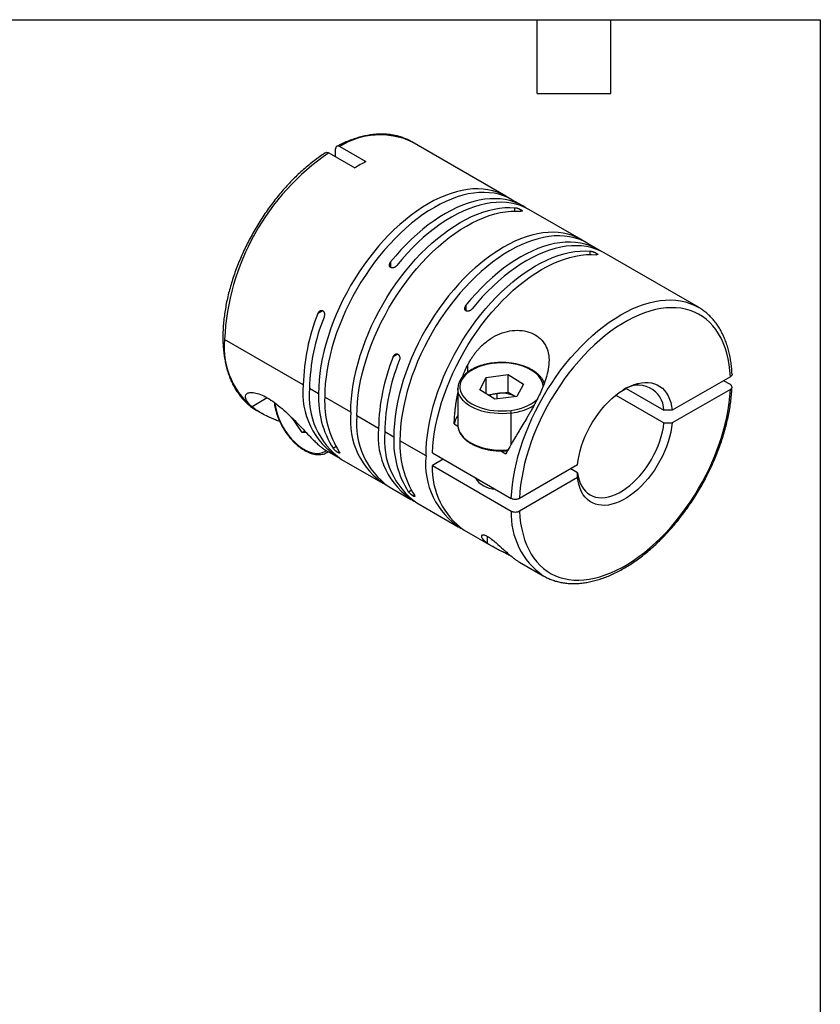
# Model space of a CAD drawing. Header units: millimetres. Extents: x 3 to 137, y 3 to 105.
# Tile 4 of 4: x 95 to 137, y 54 to 105. Entities that reach past the tile are written whole.
import ezdxf

# ---------------------------------------------------------------- set-up
doc = ezdxf.new("R2010")
doc.units = ezdxf.units.MM
doc.header["$LTSCALE"] = 0.5
doc.linetypes.add('SLD-Solid', pattern=[0])
doc.layers.add('TEXT', color=140, linetype='SLD-Solid', lineweight=25)

msp = doc.modelspace()

# ---------------------------------------------------------------- linework, layer by layer
for p, q in [((111.528, 97.699), (111.528, 98.106)), ((111.74, 98.229), (113.088, 97.451)), ((120.303, 95.672), (115.457, 98.47)), ((111.174, 97.903), (112.523, 97.124)), ((121.18, 95.166), (120.621, 95.489)), ((120.779, 94.904), (120.779, 95.076)), ((121.091, 94.969), (121.098, 94.965)), ((121.091, 94.969), (121.091, 94.893)), ((121.098, 94.892), (121.098, 94.965)), ((124.185, 93.431), (121.498, 94.983)), ((125.062, 92.925), (124.503, 93.248)), ((124.661, 92.663), (124.661, 92.835)), ((124.973, 92.728), (124.98, 92.724)), ((124.973, 92.728), (124.973, 92.652)), ((124.98, 92.651), (124.98, 92.724)), ((130.235, 89.939), (125.38, 92.742)), ((114.366, 92.28), (114.366, 91.993)), ((114.373, 91.989), (114.366, 91.993)), ((118.248, 90.039), (118.248, 89.752)), ((110.86, 89.757), (110.611, 89.614)), ((110.86, 89.757), (110.867, 89.753)), ((118.255, 89.748), (118.248, 89.752)), ((109.862, 85.932), (105.8, 88.276)), ((114.742, 87.516), (114.493, 87.373)), ((114.742, 87.516), (114.749, 87.512)), ((118.351, 86.604), (118.351, 86.984)), ((119.299, 86.317), (120.425, 86.464)), ((120.425, 86.464), (121.21, 85.975)), ((120.425, 85.566), (120.425, 86.464)), ((118.958, 85.68), (119.299, 86.317)), ((119.299, 85.467), (119.299, 86.317)), ((121.21, 85.975), (120.868, 85.338)), ((131.885, 86.353), (128.889, 84.624)), ((131.885, 85.945), (131.532, 86.149)), ((110.647, 85.478), (110.18, 85.748)), ((117.834, 85.746), (117.834, 83.868)), ((117.834, 85.717), (117.834, 85.746)), ((119.742, 85.191), (118.958, 85.68)), ((119.364, 85.427), (119.862, 85.492)), ((119.862, 85.492), (120.425, 85.566)), ((119.862, 85.207), (119.862, 85.492)), ((120.425, 85.566), (120.804, 85.33)), ((125.98, 85.403), (128.463, 83.969)), ((126.518, 85.745), (128.463, 84.623)), ((131.885, 85.7), (128.889, 83.97)), ((108.005, 85.262), (107.218, 84.808)), ((112.308, 84.519), (110.965, 85.295)), ((120.868, 85.338), (119.742, 85.191)), ((107.457, 84.613), (107.699, 84.474)), ((113.744, 83.69), (112.626, 84.335)), ((120.582, 82.869), (120.582, 84.479)), ((109.807, 83.475), (109.281, 84.231)), ((117.644, 83.916), (117.839, 83.804)), ((117.834, 83.868), (117.834, 83.852)), ((109.937, 83.55), (109.807, 83.475)), ((110.025, 83.458), (109.807, 83.475)), ((114.529, 83.237), (114.062, 83.507)), ((116.19, 82.278), (114.847, 83.054)), ((111.034, 82.548), (111.519, 82.269)), ((111.097, 82.449), (111.077, 82.438)), ((111.097, 82.449), (111.152, 82.481)), ((111.396, 82.661), (111.545, 82.747)), ((111.71, 82.484), (111.644, 82.445)), ((111.651, 82.441), (111.644, 82.445)), ((111.651, 82.441), (111.714, 82.478)), ((116.516, 82.425), (120.586, 80.075)), ((120.049, 82.528), (120.309, 82.378)), ((111.837, 82.085), (113.965, 80.856)), ((117.081, 82.099), (116.516, 81.772)), ((124.007, 81.805), (121.01, 80.075)), ((116.516, 81.772), (120.586, 79.422)), ((124.009, 81.398), (123.655, 81.602)), ((124.007, 81.152), (121.01, 79.422)), ((114.284, 80.673), (115.401, 80.028)), ((115.278, 80.42), (115.427, 80.506)), ((115.592, 80.242), (115.526, 80.204)), ((115.533, 80.2), (115.526, 80.204)), ((115.533, 80.2), (115.597, 80.237)), ((115.719, 79.844), (117.847, 78.615)), ((118.166, 78.432), (119.645, 77.578)), ((119.359, 77.761), (119.359, 78.119)), ((121.009, 76.79), (122.236, 76.082))]:
    msp.add_line(p, q)
at = {"flags": 128}
for points in [[(115.457, 98.47), (115.452, 98.473), (115.445, 98.477)], [(120.459, 95.575), (120.303, 95.672), (120.089, 95.784), (119.863, 95.876), (119.628, 95.948), (119.384, 96.001), (119.132, 96.034), (118.872, 96.047), (118.604, 96.04), (118.331, 96.013), (118.051, 95.966), (117.767, 95.899), (117.48, 95.813), (117.188, 95.707), (116.895, 95.582), (116.599, 95.438), (116.303, 95.276), (116.007, 95.097), (115.712, 94.899), (115.418, 94.685), (115.127, 94.455), (114.839, 94.209), (114.555, 93.948), (114.276, 93.672), (114.003, 93.383), (113.735, 93.082), (113.475, 92.768), (113.222, 92.444), (112.978, 92.109), (112.743, 91.766), (112.518, 91.413), (112.303, 91.054), (112.1, 90.688), (111.907, 90.317), (111.727, 89.942), (111.559, 89.563), (111.404, 89.182), (111.263, 88.8), (111.136, 88.418), (111.022, 88.036), (110.923, 87.657), (110.839, 87.28), (110.77, 86.908), (110.716, 86.541), (110.678, 86.179), (110.654, 85.825), (110.647, 85.478)], [(120.621, 95.489), (120.407, 95.6), (120.182, 95.692), (119.947, 95.765), (119.703, 95.817), (119.45, 95.85), (119.19, 95.863), (118.922, 95.856), (118.649, 95.829), (118.37, 95.782), (118.086, 95.715), (117.798, 95.629), (117.507, 95.523), (117.213, 95.398), (116.918, 95.255), (116.622, 95.093), (116.326, 94.913), (116.03, 94.716), (115.737, 94.501), (115.445, 94.271), (115.157, 94.025), (114.874, 93.764), (114.594, 93.489), (114.321, 93.2), (114.053, 92.898), (113.793, 92.585), (113.541, 92.26), (113.297, 91.926), (113.062, 91.582), (112.836, 91.23), (112.622, 90.87), (112.418, 90.505), (112.225, 90.133), (112.045, 89.758), (111.877, 89.379), (111.723, 88.998), (111.581, 88.616), (111.454, 88.234), (111.34, 87.853), (111.242, 87.473), (111.157, 87.097), (111.088, 86.724), (111.034, 86.357), (110.996, 85.995), (110.972, 85.641), (110.965, 85.295)], [(121.336, 95.069), (121.185, 95.164), (120.97, 95.275), (120.746, 95.368), (120.511, 95.441), (120.268, 95.494), (120.016, 95.527), (119.756, 95.541), (119.489, 95.534), (119.216, 95.508), (118.938, 95.462), (118.654, 95.395), (118.367, 95.31), (118.076, 95.205), (117.783, 95.081), (117.488, 94.938), (117.192, 94.777), (116.897, 94.598), (116.602, 94.402), (116.309, 94.189), (116.018, 93.96), (115.73, 93.715), (115.446, 93.455), (115.167, 93.18), (114.894, 92.893), (114.626, 92.592), (114.366, 92.28)], [(112.308, 84.519), (112.316, 84.865), (112.339, 85.219), (112.378, 85.58), (112.432, 85.947), (112.5, 86.319), (112.584, 86.694), (112.683, 87.073), (112.796, 87.454), (112.923, 87.836), (113.064, 88.218), (113.218, 88.598), (113.386, 88.976), (113.566, 89.351), (113.757, 89.722), (113.961, 90.087), (114.175, 90.446), (114.4, 90.798), (114.634, 91.142), (114.878, 91.476), (115.13, 91.8), (115.389, 92.114), (115.656, 92.415), (115.929, 92.704), (116.208, 92.979), (116.491, 93.241), (116.779, 93.487), (117.069, 93.718), (117.362, 93.932), (117.657, 94.13), (117.953, 94.31), (118.249, 94.473), (118.543, 94.617), (118.837, 94.742), (119.128, 94.849), (119.415, 94.936), (119.699, 95.004), (119.978, 95.052), (120.252, 95.08), (120.519, 95.088), (120.779, 95.076)], [(121.498, 94.983), (121.288, 95.092), (121.064, 95.184), (120.829, 95.257), (120.586, 95.31), (120.334, 95.344), (120.074, 95.357), (119.807, 95.351), (119.534, 95.324), (119.256, 95.278), (118.972, 95.212), (118.685, 95.126), (118.394, 95.021), (118.101, 94.897), (117.806, 94.755), (117.511, 94.594), (117.215, 94.415), (116.92, 94.218), (116.627, 94.005), (116.336, 93.776), (116.048, 93.531), (115.764, 93.271), (115.485, 92.997), (115.212, 92.709), (114.944, 92.408), (114.684, 92.096)], [(112.626, 84.335), (112.634, 84.681), (112.657, 85.035), (112.696, 85.396), (112.75, 85.763), (112.819, 86.135), (112.903, 86.511), (113.001, 86.89), (113.114, 87.271), (113.241, 87.652), (113.382, 88.034), (113.537, 88.414), (113.704, 88.793), (113.884, 89.167), (114.076, 89.538), (114.279, 89.903), (114.493, 90.263), (114.718, 90.614), (114.952, 90.958), (115.196, 91.292), (115.448, 91.617), (115.708, 91.93), (115.974, 92.231), (116.247, 92.52), (116.526, 92.796), (116.809, 93.057), (117.097, 93.303), (117.387, 93.534), (117.681, 93.748), (117.975, 93.946), (118.271, 94.126), (118.567, 94.289), (118.862, 94.433), (119.155, 94.559), (119.446, 94.665), (119.734, 94.752), (120.017, 94.82), (120.296, 94.868), (120.57, 94.896), (120.837, 94.904), (121.098, 94.892)], [(124.341, 93.334), (124.185, 93.431), (123.971, 93.543), (123.745, 93.635), (123.51, 93.707), (123.266, 93.76), (123.014, 93.793), (122.754, 93.806), (122.486, 93.799), (122.213, 93.772), (121.933, 93.725), (121.65, 93.658), (121.362, 93.572), (121.07, 93.466), (120.777, 93.341), (120.481, 93.197), (120.185, 93.035), (119.889, 92.855), (119.594, 92.658), (119.3, 92.444), (119.009, 92.214), (118.721, 91.968), (118.437, 91.706), (118.158, 91.431), (117.885, 91.142), (117.617, 90.841), (117.357, 90.527), (117.104, 90.203), (116.86, 89.868), (116.625, 89.524), (116.4, 89.172), (116.185, 88.813), (115.982, 88.447), (115.789, 88.076), (115.609, 87.701), (115.441, 87.322), (115.286, 86.941), (115.145, 86.559), (115.018, 86.177), (114.904, 85.795), (114.805, 85.416), (114.721, 85.039), (114.652, 84.667), (114.598, 84.299), (114.56, 83.938), (114.536, 83.584), (114.529, 83.237)], [(124.503, 93.248), (124.289, 93.359), (124.064, 93.451), (123.829, 93.524), (123.585, 93.576), (123.332, 93.609), (123.072, 93.622), (122.804, 93.615), (122.531, 93.588), (122.252, 93.541), (121.968, 93.474), (121.68, 93.388), (121.389, 93.282), (121.095, 93.157), (120.8, 93.014), (120.504, 92.852), (120.208, 92.672), (119.912, 92.475), (119.619, 92.26), (119.327, 92.03), (119.04, 91.784), (118.756, 91.523), (118.476, 91.247), (118.203, 90.959), (117.935, 90.657), (117.675, 90.344), (117.423, 90.019), (117.179, 89.685), (116.944, 89.341), (116.718, 88.989), (116.504, 88.629), (116.3, 88.263), (116.107, 87.892), (115.927, 87.517), (115.759, 87.138), (115.605, 86.757), (115.463, 86.375), (115.336, 85.993), (115.222, 85.612), (115.124, 85.232), (115.04, 84.856), (114.97, 84.483), (114.916, 84.116), (114.878, 83.754), (114.855, 83.4), (114.847, 83.054)], [(125.218, 92.828), (125.067, 92.923), (124.852, 93.034), (124.628, 93.127), (124.393, 93.2), (124.15, 93.253), (123.898, 93.286), (123.638, 93.3), (123.371, 93.293), (123.098, 93.267), (122.82, 93.22), (122.536, 93.154), (122.249, 93.069), (121.958, 92.964), (121.665, 92.84), (121.37, 92.697), (121.074, 92.536), (120.779, 92.357), (120.484, 92.161), (120.191, 91.948), (119.9, 91.719), (119.612, 91.474), (119.328, 91.214), (119.049, 90.939), (118.776, 90.652), (118.508, 90.351), (118.248, 90.039)], [(125.38, 92.742), (125.17, 92.851), (124.946, 92.943), (124.711, 93.016), (124.468, 93.069), (124.216, 93.102), (123.956, 93.116), (123.689, 93.109), (123.416, 93.083), (123.138, 93.037), (122.854, 92.971), (122.567, 92.885), (122.276, 92.78), (121.983, 92.656), (121.688, 92.514), (121.393, 92.353), (121.097, 92.174), (120.802, 91.977), (120.509, 91.764), (120.218, 91.535), (119.93, 91.29), (119.646, 91.03), (119.367, 90.756), (119.094, 90.468), (118.826, 90.167), (118.566, 89.855)], [(116.19, 82.278), (116.198, 82.624), (116.221, 82.978), (116.26, 83.339), (116.314, 83.706), (116.382, 84.077), (116.466, 84.453), (116.565, 84.832), (116.678, 85.213), (116.805, 85.595), (116.946, 85.977), (117.1, 86.357), (117.268, 86.735), (117.448, 87.11), (117.639, 87.481), (117.843, 87.846), (118.057, 88.205), (118.282, 88.557), (118.516, 88.901), (118.76, 89.235), (119.012, 89.559), (119.271, 89.873), (119.538, 90.174), (119.811, 90.463), (120.09, 90.738), (120.373, 91), (120.661, 91.246), (120.951, 91.477), (121.244, 91.691), (121.539, 91.889), (121.835, 92.069), (122.131, 92.231), (122.425, 92.376), (122.719, 92.501), (123.01, 92.608), (123.297, 92.695), (123.581, 92.763), (123.86, 92.811), (124.134, 92.839), (124.401, 92.847), (124.661, 92.835)], [(116.516, 82.425), (116.538, 82.779), (116.576, 83.14), (116.629, 83.507), (116.698, 83.879), (116.781, 84.255), (116.879, 84.635), (116.992, 85.016), (117.119, 85.398), (117.259, 85.78), (117.413, 86.161), (117.581, 86.54), (117.76, 86.915), (117.952, 87.286), (118.155, 87.652), (118.369, 88.012), (118.594, 88.364), (118.829, 88.709), (119.072, 89.044), (119.324, 89.369), (119.584, 89.682), (119.851, 89.985), (120.124, 90.274), (120.403, 90.55), (120.687, 90.812), (120.974, 91.058), (121.265, 91.29), (121.559, 91.505), (121.854, 91.703), (122.15, 91.883), (122.446, 92.046), (122.741, 92.191), (123.035, 92.317), (123.326, 92.423), (123.614, 92.511), (123.898, 92.579), (124.178, 92.627), (124.451, 92.655), (124.719, 92.663), (124.98, 92.651)], [(120.586, 80.075), (120.609, 80.43), (120.647, 80.792), (120.7, 81.159), (120.769, 81.532), (120.852, 81.909), (120.951, 82.289), (121.064, 82.671), (121.191, 83.054), (121.332, 83.437), (121.487, 83.818), (121.654, 84.197), (121.835, 84.574), (122.027, 84.945), (122.231, 85.312), (122.446, 85.672), (122.671, 86.025), (122.906, 86.369), (123.151, 86.705), (123.403, 87.03), (123.664, 87.344), (123.932, 87.646), (124.205, 87.935), (124.485, 88.211), (124.769, 88.473), (125.058, 88.719), (125.349, 88.95), (125.643, 89.165), (125.939, 89.362), (126.236, 89.543), (126.532, 89.705), (126.828, 89.849), (127.122, 89.974), (127.414, 90.079), (127.702, 90.166), (127.986, 90.233), (128.266, 90.279), (128.54, 90.306), (128.808, 90.313), (129.068, 90.3), (129.321, 90.267), (129.565, 90.213), (129.8, 90.14), (130.026, 90.048), (130.233, 89.94)], [(131.885, 86.353), (131.862, 86.674), (131.824, 86.984), (131.771, 87.283), (131.702, 87.569), (131.619, 87.841), (131.521, 88.1), (131.408, 88.344), (131.282, 88.572), (131.141, 88.784), (130.987, 88.98), (130.821, 89.158), (130.642, 89.318), (130.451, 89.46), (130.249, 89.584), (130.036, 89.688), (129.812, 89.773), (129.58, 89.839), (129.338, 89.885), (129.088, 89.911), (128.831, 89.917), (128.567, 89.903), (128.296, 89.869), (128.021, 89.815), (127.741, 89.742), (127.458, 89.649), (127.171, 89.537), (126.883, 89.406), (126.593, 89.257), (126.303, 89.089), (126.013, 88.904), (125.725, 88.702), (125.438, 88.483), (125.155, 88.249), (124.875, 87.999), (124.599, 87.735), (124.329, 87.456), (124.065, 87.165), (123.808, 86.862), (123.558, 86.548), (123.316, 86.223), (123.083, 85.889), (122.86, 85.546), (122.647, 85.195), (122.445, 84.838), (122.254, 84.476), (122.075, 84.109), (121.908, 83.738), (121.754, 83.366), (121.614, 82.991), (121.488, 82.617), (121.375, 82.243), (121.277, 81.871), (121.193, 81.502), (121.125, 81.137), (121.071, 80.777), (121.033, 80.423), (121.01, 80.075)], [(119.608, 87.038), (119.398, 87.004), (119.196, 86.958), (119.002, 86.9), (118.82, 86.831), (118.65, 86.752), (118.495, 86.664), (118.357, 86.567), (118.236, 86.462), (118.135, 86.351), (118.053, 86.235), (117.992, 86.114), (117.952, 85.99), (117.935, 85.865), (117.939, 85.739), (117.966, 85.614), (118.014, 85.492), (118.083, 85.373), (118.173, 85.258), (118.283, 85.15), (118.411, 85.048), (118.556, 84.954), (118.717, 84.869), (118.892, 84.794), (119.079, 84.73), (119.277, 84.677), (119.483, 84.636), (119.694, 84.607), (119.91, 84.59), (120.128, 84.587), (120.345, 84.596), (120.56, 84.617)], [(119.608, 87.038), (119.604, 87.047), (119.599, 87.053), (119.596, 87.055), (119.595, 87.055)], [(122.233, 85.864), (122.228, 85.916), (122.202, 86.041), (122.154, 86.163), (122.084, 86.282), (121.994, 86.397), (121.885, 86.506), (121.757, 86.607), (121.611, 86.701), (121.45, 86.786), (121.276, 86.861), (121.088, 86.925), (120.891, 86.978), (120.685, 87.019), (120.473, 87.048), (120.257, 87.065), (120.04, 87.068), (119.822, 87.06), (119.608, 87.038)], [(124.007, 81.805), (124.037, 82.043), (124.081, 82.286), (124.141, 82.533), (124.214, 82.781), (124.302, 83.031), (124.402, 83.28), (124.516, 83.526), (124.641, 83.768), (124.778, 84.005), (124.924, 84.235), (125.081, 84.456), (125.245, 84.668), (125.417, 84.869), (125.596, 85.058), (125.78, 85.233), (125.968, 85.393), (126.159, 85.539), (126.351, 85.667), (126.544, 85.779), (126.737, 85.873), (126.928, 85.948), (127.116, 86.004), (127.3, 86.041), (127.478, 86.059), (127.65, 86.056), (127.815, 86.035), (127.971, 85.994), (128.118, 85.933), (128.255, 85.854), (128.38, 85.756), (128.493, 85.641), (128.594, 85.509), (128.681, 85.36), (128.755, 85.196), (128.814, 85.018), (128.859, 84.827), (128.889, 84.624)], [(120.582, 84.479), (120.365, 84.457), (120.144, 84.447), (119.924, 84.45), (119.704, 84.466), (119.489, 84.493), (119.279, 84.533), (119.077, 84.584), (118.885, 84.647), (118.704, 84.72), (118.536, 84.803), (118.384, 84.895), (118.247, 84.995), (118.129, 85.103), (118.029, 85.217), (117.949, 85.336), (117.89, 85.458), (117.851, 85.584), (117.835, 85.711), (117.834, 85.717)], [(121.01, 79.422), (121.033, 79.101), (121.071, 78.791), (121.125, 78.493), (121.193, 78.207), (121.277, 77.934), (121.375, 77.676), (121.488, 77.432), (121.614, 77.203), (121.754, 76.991), (121.908, 76.796), (122.075, 76.618), (122.254, 76.457), (122.445, 76.315), (122.647, 76.192), (122.86, 76.087), (123.083, 76.002), (123.316, 75.937), (123.558, 75.891), (123.808, 75.865), (124.065, 75.859), (124.329, 75.873), (124.599, 75.907), (124.875, 75.96), (125.155, 76.034), (125.438, 76.127), (125.725, 76.239), (126.013, 76.37), (126.303, 76.519), (126.593, 76.686), (126.883, 76.872), (127.171, 77.074), (127.458, 77.292), (127.741, 77.527), (128.021, 77.777), (128.296, 78.041), (128.567, 78.319), (128.831, 78.61), (129.088, 78.913), (129.338, 79.228), (129.58, 79.553), (129.812, 79.887), (130.036, 80.23), (130.249, 80.58), (130.451, 80.937), (130.642, 81.3), (130.821, 81.667), (130.987, 82.037), (131.141, 82.41), (131.282, 82.784), (131.408, 83.159), (131.521, 83.533), (131.619, 83.905), (131.702, 84.274), (131.771, 84.639), (131.824, 84.999), (131.862, 85.353), (131.885, 85.7)], [(117.834, 83.852), (117.835, 83.833), (117.851, 83.706), (117.89, 83.58), (117.949, 83.458), (118.029, 83.339), (118.129, 83.225), (118.247, 83.117), (118.384, 83.017), (118.536, 82.925), (118.704, 82.842), (118.885, 82.769), (119.077, 82.706), (119.279, 82.655), (119.489, 82.615), (119.704, 82.588), (119.924, 82.572), (120.144, 82.569), (120.365, 82.579), (120.424, 82.584)], [(128.889, 83.97), (128.859, 83.733), (128.814, 83.49), (128.755, 83.243), (128.681, 82.994), (128.594, 82.745), (128.493, 82.496), (128.38, 82.25), (128.255, 82.008), (128.118, 81.771), (127.971, 81.541), (127.815, 81.319), (127.65, 81.107), (127.478, 80.907), (127.3, 80.718), (127.116, 80.543), (126.928, 80.382), (126.737, 80.237), (126.544, 80.108), (126.351, 79.997), (126.159, 79.903), (125.968, 79.828), (125.78, 79.772), (125.596, 79.735), (125.417, 79.717), (125.245, 79.719), (125.081, 79.741), (124.924, 79.782), (124.778, 79.842), (124.641, 79.922), (124.516, 80.019), (124.402, 80.135), (124.302, 80.267), (124.214, 80.415), (124.141, 80.579), (124.081, 80.757), (124.037, 80.949), (124.007, 81.152)], [(124.009, 81.398), (124.039, 81.205), (124.085, 81.024), (124.146, 80.857), (124.221, 80.704), (124.309, 80.567), (124.411, 80.447), (124.525, 80.344), (124.65, 80.259), (124.787, 80.194), (124.933, 80.147), (125.088, 80.12), (125.251, 80.112), (125.421, 80.124), (125.596, 80.156), (125.776, 80.207), (125.958, 80.278), (126.143, 80.366), (126.328, 80.473), (126.513, 80.598), (126.696, 80.738), (126.875, 80.894), (127.051, 81.065), (127.22, 81.249), (127.383, 81.444), (127.538, 81.651), (127.685, 81.867), (127.821, 82.09), (127.947, 82.32), (128.061, 82.554), (128.162, 82.792), (128.251, 83.031), (128.326, 83.27), (128.386, 83.507), (128.432, 83.741), (128.463, 83.969)], [(108.993, 83.473), (108.987, 83.466), (108.983, 83.46), (108.982, 83.457), (108.982, 83.457)], [(108.993, 83.473), (109.121, 83.3), (109.257, 83.138), (109.4, 82.989), (109.548, 82.853), (109.699, 82.733), (109.853, 82.63), (110.007, 82.545), (110.16, 82.478), (110.31, 82.43), (110.456, 82.402), (110.596, 82.394), (110.73, 82.406), (110.854, 82.439), (110.969, 82.491), (111.047, 82.541)], [(111.149, 82.482), (111.149, 82.482), (111.097, 82.449)]]:
    msp.add_lwpolyline(points, dxfattribs=at)
for centre, radius, start, end in [((113.82, 94.954), 3.88, 65.2369, 122.4137), ((118.15, 87.695), 12.363, 124.3476, 177.3074), ((120.256, 85.733), 10.396, 158.0788, 178.9064), ((120.574, 85.549), 10.396, 158.0788, 178.9064), ((109.758, 87.86), 3.979, 174.0047, 234.6831), ((124.138, 83.492), 10.396, 158.0788, 178.9064), ((124.456, 83.308), 10.396, 158.0788, 178.9064), ((113.75, 85.503), 3.912, 173.7038, 238.0706), ((127.131, 84.588), 1.333, 1.4964, 126.4524), ((114.139, 85.333), 3.981, 174.0137, 234.6741), ((115.568, 85.28), 4.926, 177.691, 212.116), ((120.027, 84.122), 1.38, 96.8404, 114.8201), ((120.09, 83.998), 1.511, 61.7874, 98.6415), ((111.745, 85.434), 3.379, 187.3142, 215.4786), ((115.886, 85.096), 4.926, 177.691, 212.116), ((120.339, 87.072), 2.465, 275.1472, 309.7729), ((120.26, 87.36), 2.899, 276.3774, 301.2546), ((116.199, 84.091), 3.914, 173.7213, 238.0531), ((116.586, 83.921), 3.981, 174.0217, 234.6662), ((118.615, 83.744), 0.986, 142.4074, 169.9623), ((120.138, 84.479), 0.444, 0.0555, 18.1798), ((117.633, 83.262), 3.913, 173.7131, 238.0614), ((118.021, 83.092), 3.981, 174.0137, 234.6741), ((119.45, 83.039), 4.926, 177.691, 212.116), ((119.768, 82.855), 4.926, 177.691, 212.116), ((120.081, 81.85), 3.914, 173.7213, 238.0531), ((120.389, 81.608), 3.877, 177.5714, 235.0082), ((119.796, 81.81), 1.261, 211.4741, 268.5313), ((124.458, 79.257), 3.876, 177.5629, 235.0167)]:
    msp.add_arc(centre, radius, start, end)
for points, knots in [([(115.443, 98.475), (115.415, 98.492), (115.319, 98.549), (115.146, 98.628), (114.925, 98.713), (114.695, 98.779), (114.457, 98.828), (114.212, 98.86), (113.961, 98.873), (113.703, 98.869), (113.439, 98.847), (113.171, 98.807), (112.898, 98.749), (112.622, 98.673), (112.343, 98.58), (112.062, 98.469), (111.812, 98.357), (111.656, 98.277), (111.594, 98.245)], [0, 0, 0, 0, 0.02714, 0.092218, 0.157314, 0.222518, 0.287909, 0.35355, 0.419479, 0.485711, 0.55224, 0.619041, 0.68608, 0.753313, 0.820697, 0.888191, 0.955759, 1, 1, 1, 1]), ([(111.74, 98.229), (111.731, 98.234), (111.712, 98.244), (111.685, 98.253), (111.641, 98.261), (111.586, 98.251), (111.547, 98.205), (111.53, 98.153), (111.529, 98.122), (111.528, 98.106)], [0, 0, 0, 0, 0.082841, 0.16615, 0.251364, 0.49986, 0.74857, 0.874228, 1, 1, 1, 1]), ([(111.021, 97.915), (111.007, 97.906), (110.899, 97.838), (110.697, 97.701), (110.419, 97.498), (110.143, 97.279), (109.87, 97.047), (109.601, 96.802), (109.337, 96.544), (109.078, 96.274), (108.825, 95.993), (108.579, 95.702), (108.339, 95.4), (108.106, 95.089), (107.882, 94.77), (107.666, 94.443), (107.46, 94.11), (107.262, 93.77), (107.075, 93.424), (106.899, 93.075), (106.733, 92.721), (106.578, 92.365), (106.435, 92.007), (106.304, 91.648), (106.186, 91.288), (106.08, 90.929), (105.986, 90.571), (105.906, 90.215), (105.84, 89.863), (105.787, 89.514), (105.748, 89.17), (105.722, 88.831), (105.711, 88.498), (105.713, 88.173), (105.73, 87.855), (105.761, 87.546), (105.807, 87.247), (105.866, 86.958), (105.94, 86.679), (106.027, 86.413), (106.128, 86.159), (106.242, 85.918), (106.37, 85.691), (106.51, 85.479), (106.663, 85.282), (106.827, 85.1), (107.002, 84.935), (107.188, 84.787), (107.344, 84.678), (107.441, 84.625), (107.47, 84.609)], [0, 0, 0, 0, 0.003248, 0.024844, 0.046432, 0.068012, 0.089583, 0.111144, 0.132696, 0.154239, 0.175774, 0.197301, 0.218822, 0.240338, 0.261849, 0.283357, 0.304864, 0.326369, 0.347875, 0.369382, 0.390891, 0.412403, 0.433921, 0.455444, 0.476974, 0.498512, 0.520059, 0.541616, 0.563184, 0.584763, 0.606354, 0.627956, 0.64957, 0.671192, 0.692822, 0.714454, 0.736082, 0.757698, 0.779291, 0.80085, 0.822361, 0.843809, 0.865179, 0.88646, 0.907641, 0.92872, 0.949702, 0.9706, 0.991432, 1, 1, 1, 1]), ([(111.021, 97.914), (111.022, 97.915), (111.038, 97.934), (111.093, 97.937), (111.147, 97.914), (111.174, 97.903)], [0, 0, 0, 0, 0.030299, 0.513769, 1, 1, 1, 1]), ([(120.779, 95.076), (120.79, 95.075), (120.81, 95.073), (120.846, 95.065), (120.885, 95.055), (120.926, 95.042), (120.97, 95.026), (121.013, 95.008), (121.055, 94.988), (121.079, 94.976), (121.091, 94.969)], [0, 0, 0, 0, 0.129288, 0.253158, 0.375175, 0.49906, 0.624899, 0.74958, 0.876153, 1, 1, 1, 1]), ([(121.098, 94.965), (121.105, 94.961), (121.118, 94.953), (121.135, 94.941), (121.15, 94.928), (121.161, 94.916), (121.164, 94.902), (121.15, 94.89), (121.115, 94.892), (121.098, 94.892)], [0, 0, 0, 0, 0.082606, 0.16521, 0.249967, 0.374426, 0.500526, 0.746525, 1, 1, 1, 1]), ([(124.661, 92.835), (124.672, 92.834), (124.692, 92.832), (124.728, 92.824), (124.767, 92.814), (124.808, 92.801), (124.852, 92.785), (124.896, 92.767), (124.937, 92.747), (124.961, 92.734), (124.973, 92.728)], [0, 0, 0, 0, 0.129288, 0.253158, 0.375175, 0.49906, 0.624899, 0.74958, 0.876153, 1, 1, 1, 1]), ([(124.98, 92.724), (124.987, 92.72), (125, 92.712), (125.017, 92.7), (125.032, 92.687), (125.043, 92.675), (125.046, 92.661), (125.032, 92.649), (124.997, 92.651), (124.98, 92.651)], [0, 0, 0, 0, 0.082606, 0.16521, 0.249967, 0.374426, 0.500526, 0.746525, 1, 1, 1, 1]), ([(114.366, 91.993), (114.359, 91.998), (114.345, 92.007), (114.329, 92.026), (114.314, 92.051), (114.303, 92.083), (114.3, 92.135), (114.314, 92.205), (114.348, 92.255), (114.366, 92.28)], [0, 0, 0, 0, 0.082606, 0.16521, 0.249967, 0.374426, 0.500526, 0.746525, 1, 1, 1, 1]), ([(114.684, 92.096), (114.674, 92.084), (114.654, 92.061), (114.618, 92.03), (114.579, 92.005), (114.537, 91.986), (114.494, 91.973), (114.45, 91.969), (114.408, 91.973), (114.385, 91.984), (114.373, 91.989)], [0, 0, 0, 0, 0.129288, 0.253158, 0.375175, 0.49906, 0.624899, 0.74958, 0.876153, 1, 1, 1, 1]), ([(118.248, 89.752), (118.241, 89.757), (118.227, 89.766), (118.211, 89.785), (118.196, 89.809), (118.185, 89.842), (118.182, 89.894), (118.196, 89.964), (118.23, 90.014), (118.248, 90.039)], [0, 0, 0, 0, 0.082606, 0.16521, 0.249967, 0.374426, 0.500526, 0.746525, 1, 1, 1, 1]), ([(131.973, 86.48), (131.972, 86.497), (131.967, 86.619), (131.949, 86.844), (131.912, 87.148), (131.86, 87.443), (131.794, 87.727), (131.714, 88), (131.62, 88.261), (131.512, 88.509), (131.392, 88.743), (131.258, 88.963), (131.112, 89.168), (130.954, 89.358), (130.785, 89.532), (130.604, 89.689), (130.421, 89.827), (130.293, 89.903), (130.232, 89.939)], [0, 0, 0, 0, 0.010227, 0.077604, 0.144994, 0.212359, 0.279673, 0.3469, 0.414001, 0.48093, 0.547641, 0.61409, 0.680244, 0.746082, 0.811607, 0.876844, 0.941844, 1, 1, 1, 1]), ([(110.611, 89.614), (110.618, 89.629), (110.63, 89.657), (110.654, 89.694), (110.682, 89.725), (110.715, 89.75), (110.75, 89.767), (110.787, 89.775), (110.825, 89.773), (110.848, 89.763), (110.86, 89.757)], [0, 0, 0, 0, 0.129288, 0.253158, 0.375175, 0.49906, 0.624899, 0.74958, 0.876153, 1, 1, 1, 1]), ([(110.867, 89.753), (110.874, 89.749), (110.888, 89.739), (110.906, 89.72), (110.924, 89.693), (110.941, 89.657), (110.955, 89.599), (110.957, 89.52), (110.939, 89.46), (110.93, 89.43)], [0, 0, 0, 0, 0.0826057, 0.1652097, 0.2499666, 0.3744257, 0.5005259, 0.7465246, 1, 1, 1, 1]), ([(118.566, 89.855), (118.556, 89.843), (118.536, 89.82), (118.5, 89.789), (118.461, 89.764), (118.419, 89.745), (118.376, 89.732), (118.332, 89.728), (118.29, 89.732), (118.267, 89.743), (118.255, 89.748)], [0, 0, 0, 0, 0.129288, 0.253158, 0.375175, 0.49906, 0.624899, 0.74958, 0.876153, 1, 1, 1, 1]), ([(118.351, 86.984), (118.383, 87.041), (118.444, 87.154), (118.545, 87.316), (118.649, 87.469), (118.758, 87.614), (118.872, 87.75), (119.078, 87.974), (119.399, 88.255), (119.872, 88.535), (120.378, 88.711), (120.898, 88.769), (121.392, 88.71), (121.829, 88.535), (122.177, 88.259), (122.413, 87.898), (122.536, 87.469), (122.541, 86.996), (122.452, 86.493), (122.307, 86.046), (122.146, 85.654), (121.991, 85.321), (121.876, 85.098), (121.816, 84.984)], [0, 0, 0, 0, 0.022138, 0.043709, 0.064744, 0.085278, 0.105346, 0.12499, 0.1891, 0.249836, 0.313023, 0.37461, 0.437135, 0.49973, 0.562204, 0.624676, 0.686533, 0.75001, 0.810844, 0.875074, 0.914763, 0.95631, 1, 1, 1, 1]), ([(114.493, 87.373), (114.5, 87.388), (114.512, 87.416), (114.536, 87.453), (114.564, 87.484), (114.597, 87.508), (114.632, 87.526), (114.67, 87.534), (114.707, 87.532), (114.73, 87.522), (114.742, 87.516)], [0, 0, 0, 0, 0.129288, 0.253158, 0.375175, 0.49906, 0.624899, 0.74958, 0.876153, 1, 1, 1, 1]), ([(114.749, 87.512), (114.756, 87.508), (114.77, 87.498), (114.788, 87.479), (114.806, 87.452), (114.823, 87.416), (114.837, 87.358), (114.839, 87.278), (114.821, 87.219), (114.812, 87.189)], [0, 0, 0, 0, 0.082606, 0.16521, 0.249967, 0.374426, 0.500526, 0.746525, 1, 1, 1, 1]), ([(119.595, 87.055), (119.559, 87.05), (119.456, 87.036), (119.289, 87.004), (119.097, 86.955), (118.913, 86.896), (118.739, 86.827), (118.577, 86.748), (118.427, 86.66), (118.291, 86.564), (118.171, 86.46), (118.067, 86.35), (117.982, 86.234), (117.915, 86.113), (117.866, 85.988), (117.84, 85.862), (117.83, 85.77), (117.835, 85.721), (117.836, 85.714)], [0, 0, 0, 0, 0.0360368, 0.1043126, 0.1726552, 0.241067, 0.3095606, 0.3781434, 0.4468129, 0.515549, 0.5842854, 0.6529058, 0.721249, 0.7891189, 0.8563409, 0.9228474, 0.9887453, 1, 1, 1, 1]), ([(118.076, 86.355), (118.111, 86.449), (118.189, 86.664), (118.293, 86.868), (118.351, 86.984)], [0, 0, 0, 0, 0.434094, 1, 1, 1, 1]), ([(122.288, 86.015), (122.274, 86.052), (122.245, 86.13), (122.178, 86.245), (122.093, 86.359), (121.989, 86.467), (121.869, 86.57), (121.734, 86.665), (121.584, 86.752), (121.421, 86.83), (121.247, 86.899), (121.063, 86.957), (120.87, 87.006), (120.671, 87.043), (120.468, 87.07), (120.261, 87.085), (120.052, 87.089), (119.848, 87.081), (119.695, 87.068), (119.613, 87.058), (119.595, 87.055)], [0, 0, 0, 0, 0.052069, 0.109067, 0.166625, 0.224699, 0.283161, 0.341863, 0.400682, 0.459524, 0.518335, 0.577098, 0.63581, 0.694475, 0.753102, 0.811704, 0.870292, 0.928881, 0.984409, 1, 1, 1, 1]), ([(131.972, 86.48), (131.972, 86.479), (131.981, 86.455), (131.956, 86.407), (131.909, 86.371), (131.885, 86.353)], [0, 0, 0, 0, 0.031205, 0.514192, 1, 1, 1, 1]), ([(131.885, 85.7), (131.894, 85.706), (131.912, 85.717), (131.933, 85.736), (131.962, 85.77), (131.981, 85.823), (131.961, 85.879), (131.925, 85.92), (131.899, 85.937), (131.885, 85.945)], [0, 0, 0, 0, 0.0828634, 0.1661777, 0.2513701, 0.4998701, 0.7485868, 0.8742549, 1, 1, 1, 1]), ([(107.218, 84.808), (107.192, 84.831), (107.141, 84.876), (107.075, 84.944), (107.019, 85.01), (106.972, 85.073), (106.934, 85.134), (106.886, 85.234), (106.863, 85.363), (106.932, 85.486), (107.091, 85.551), (107.335, 85.541), (107.642, 85.451), (107.997, 85.277), (108.378, 85.027), (108.767, 84.716), (109.151, 84.364), (109.515, 83.997), (109.856, 83.637), (110.129, 83.347), (110.347, 83.123), (110.522, 82.951), (110.629, 82.856), (110.683, 82.808)], [0, 0, 0, 0, 0.02176, 0.043078, 0.064001, 0.084582, 0.104875, 0.124936, 0.188357, 0.249785, 0.312446, 0.374474, 0.436941, 0.499389, 0.561969, 0.624556, 0.686725, 0.749535, 0.811058, 0.874585, 0.915085, 0.956747, 1, 1, 1, 1]), ([(117.644, 83.916), (117.648, 83.999), (117.655, 84.154), (117.67, 84.368), (117.685, 84.547), (117.704, 84.725), (117.727, 84.91), (117.756, 85.111), (117.789, 85.3), (117.814, 85.434), (117.831, 85.505), (117.834, 85.516)], [0, 0, 0, 0, 0.156044, 0.289761, 0.401152, 0.490218, 0.622417, 0.747691, 0.866056, 0.97753, 1, 1, 1, 1]), ([(122.239, 76.081), (122.246, 76.077), (122.319, 76.031), (122.468, 75.959), (122.686, 75.868), (122.913, 75.795), (123.148, 75.74), (123.391, 75.702), (123.64, 75.682), (123.896, 75.679), (124.157, 75.695), (124.424, 75.728), (124.695, 75.78), (124.97, 75.849), (125.249, 75.936), (125.529, 76.041), (125.811, 76.162), (126.094, 76.301), (126.377, 76.455), (126.659, 76.626), (126.94, 76.812), (127.219, 77.013), (127.496, 77.228), (127.769, 77.458), (128.039, 77.701), (128.304, 77.956), (128.564, 78.223), (128.818, 78.502), (129.066, 78.792), (129.307, 79.092), (129.541, 79.401), (129.767, 79.718), (129.985, 80.044), (130.193, 80.376), (130.392, 80.715), (130.581, 81.059), (130.76, 81.408), (130.928, 81.761), (131.085, 82.116), (131.23, 82.474), (131.364, 82.833), (131.485, 83.193), (131.593, 83.552), (131.689, 83.911), (131.772, 84.267), (131.841, 84.62), (131.897, 84.97), (131.938, 85.315), (131.963, 85.598), (131.97, 85.763), (131.972, 85.818)], [0, 0, 0, 0, 0.002147, 0.022963, 0.043777, 0.064615, 0.085504, 0.106467, 0.127519, 0.148666, 0.16991, 0.191244, 0.212659, 0.234141, 0.255676, 0.277251, 0.298854, 0.320474, 0.342104, 0.363735, 0.385363, 0.406984, 0.428598, 0.450203, 0.471797, 0.493383, 0.514959, 0.536528, 0.558088, 0.579642, 0.60119, 0.622734, 0.644275, 0.665813, 0.687351, 0.708888, 0.730426, 0.751967, 0.77351, 0.795058, 0.816612, 0.838172, 0.85974, 0.881317, 0.902904, 0.924502, 0.946111, 0.967731, 0.989363, 1, 1, 1, 1]), ([(108.367, 85.025), (108.368, 85.01), (108.374, 84.935), (108.399, 84.795), (108.442, 84.606), (108.499, 84.415), (108.568, 84.225), (108.649, 84.035), (108.741, 83.849), (108.842, 83.67), (108.924, 83.541), (108.972, 83.472), (108.982, 83.457)], [0, 0, 0, 0, 0.029108, 0.147598, 0.265987, 0.384274, 0.502469, 0.620593, 0.738669, 0.856724, 0.968592, 1, 1, 1, 1]), ([(121.816, 84.984), (121.786, 84.928), (121.726, 84.815), (121.631, 84.644), (121.532, 84.47), (121.401, 84.244), (121.234, 83.963), (121.041, 83.641), (120.845, 83.316), (120.67, 83.021), (120.486, 82.704), (120.375, 82.499), (120.309, 82.378)], [0, 0, 0, 0, 0.059595, 0.121006, 0.18429, 0.2495, 0.370337, 0.500366, 0.618042, 0.749786, 0.851904, 1, 1, 1, 1]), ([(108.65, 84.038), (108.576, 84.066), (108.416, 84.127), (108.187, 84.225), (107.928, 84.347), (107.667, 84.489), (107.415, 84.648), (107.283, 84.755), (107.218, 84.808)], [0, 0, 0, 0, 0.125391, 0.270628, 0.414693, 0.61789, 0.812475, 1, 1, 1, 1]), ([(117.835, 83.851), (117.837, 83.811), (117.842, 83.73), (117.873, 83.608), (117.922, 83.487), (117.989, 83.369), (118.075, 83.255), (118.178, 83.146), (118.298, 83.044), (118.434, 82.949), (118.584, 82.862), (118.747, 82.784), (118.921, 82.715), (119.105, 82.657), (119.297, 82.608), (119.496, 82.571), (119.7, 82.544), (119.907, 82.529), (120.115, 82.525), (120.28, 82.53), (120.373, 82.538), (120.397, 82.541)], [0, 0, 0, 0, 0.0500808, 0.1029813, 0.1561095, 0.2096809, 0.2637788, 0.3183609, 0.3733078, 0.4284811, 0.4837638, 0.539068, 0.5943434, 0.6495734, 0.704755, 0.7598927, 0.8149953, 0.8700736, 0.9251397, 0.980206, 1, 1, 1, 1]), ([(108.982, 83.457), (109.003, 83.427), (109.064, 83.341), (109.171, 83.205), (109.304, 83.054), (109.443, 82.915), (109.587, 82.787), (109.734, 82.674), (109.884, 82.575), (110.035, 82.492), (110.186, 82.426), (110.336, 82.376), (110.483, 82.345), (110.626, 82.332), (110.763, 82.338), (110.893, 82.362), (110.997, 82.396), (111.054, 82.428), (111.074, 82.439)], [0, 0, 0, 0, 0.035089, 0.101555, 0.168075, 0.23465, 0.301295, 0.368022, 0.434835, 0.501732, 0.568687, 0.635624, 0.702424, 0.768923, 0.834927, 0.900279, 0.96494, 1, 1, 1, 1]), ([(110.683, 82.808), (110.727, 82.77), (110.818, 82.694), (110.935, 82.609), (111.004, 82.568), (111.035, 82.549)], [0, 0, 0, 0, 0.3482248, 0.7057886, 1, 1, 1, 1]), ([(111.644, 82.445), (111.637, 82.45), (111.622, 82.459), (111.598, 82.475), (111.569, 82.496), (111.535, 82.521), (111.489, 82.56), (111.435, 82.611), (111.409, 82.644), (111.396, 82.661)], [0, 0, 0, 0, 0.082606, 0.16521, 0.249967, 0.374426, 0.500526, 0.746525, 1, 1, 1, 1]), ([(111.714, 82.478), (111.72, 82.47), (111.73, 82.454), (111.738, 82.436), (111.74, 82.423), (111.736, 82.415), (111.726, 82.411), (111.707, 82.415), (111.683, 82.424), (111.662, 82.436), (111.651, 82.441)], [0, 0, 0, 0, 0.1292876, 0.2531584, 0.3751751, 0.4990604, 0.6248986, 0.7495802, 0.8761532, 1, 1, 1, 1]), ([(115.526, 80.204), (115.519, 80.209), (115.504, 80.218), (115.48, 80.234), (115.451, 80.255), (115.417, 80.28), (115.371, 80.319), (115.317, 80.37), (115.291, 80.403), (115.278, 80.42)], [0, 0, 0, 0, 0.082606, 0.16521, 0.249967, 0.374426, 0.500526, 0.746525, 1, 1, 1, 1]), ([(115.596, 80.237), (115.602, 80.229), (115.612, 80.213), (115.62, 80.195), (115.622, 80.182), (115.618, 80.174), (115.608, 80.17), (115.589, 80.174), (115.565, 80.183), (115.544, 80.195), (115.533, 80.2)], [0, 0, 0, 0, 0.129288, 0.253158, 0.375175, 0.49906, 0.624899, 0.74958, 0.876153, 1, 1, 1, 1]), ([(121.01, 80.075), (121.001, 80.07), (120.982, 80.06), (120.949, 80.048), (120.89, 80.031), (120.798, 80.02), (120.7, 80.032), (120.63, 80.053), (120.601, 80.068), (120.586, 80.075)], [0, 0, 0, 0, 0.0828634, 0.1661777, 0.2513701, 0.4998701, 0.7485868, 0.8742549, 1, 1, 1, 1]), ([(120.586, 79.422), (120.595, 79.417), (120.615, 79.407), (120.648, 79.394), (120.706, 79.378), (120.798, 79.367), (120.896, 79.379), (120.966, 79.399), (120.996, 79.415), (121.01, 79.422)], [0, 0, 0, 0, 0.0828407, 0.1661496, 0.2513639, 0.4998601, 0.7485704, 0.874228, 1, 1, 1, 1]), ([(119.359, 77.761), (119.338, 77.776), (119.297, 77.808), (119.243, 77.853), (119.195, 77.897), (119.14, 77.955), (119.089, 78.023), (119.048, 78.119), (119.065, 78.195), (119.169, 78.201), (119.266, 78.169), (119.358, 78.122), (119.463, 78.055), (119.61, 77.946), (119.863, 77.734), (120.119, 77.5), (120.354, 77.293), (120.519, 77.151), (120.674, 77.025), (120.764, 76.957), (120.809, 76.924)], [0, 0, 0, 0, 0.030741, 0.061762, 0.093159, 0.125022, 0.188207, 0.24987, 0.374832, 0.437496, 0.469851, 0.500383, 0.530798, 0.5632, 0.625766, 0.75024, 0.811901, 0.875103, 0.938296, 1, 1, 1, 1]), ([(120.621, 77.07), (120.621, 77.07), (120.588, 77.088), (120.516, 77.125), (120.375, 77.198), (120.23, 77.27), (120.09, 77.341), (119.977, 77.398), (119.859, 77.46), (119.739, 77.524), (119.611, 77.596), (119.479, 77.676), (119.4, 77.732), (119.359, 77.761)], [0, 0, 0, 0, 0.000506, 0.07216, 0.143962, 0.283065, 0.355324, 0.430491, 0.522207, 0.616966, 0.71583, 0.854817, 1, 1, 1, 1]), ([(120.809, 76.924), (120.834, 76.906), (120.884, 76.87), (120.947, 76.828), (120.989, 76.801), (121.007, 76.792), (121.009, 76.79)], [0, 0, 0, 0, 0.326212, 0.642357, 0.950346, 1, 1, 1, 1])]:
    msp.add_open_spline(points, degree=3, knots=knots)
for points in [[(113.088, 97.451), (112.893, 97.357), (112.705, 97.248), (112.523, 97.124)], [(128.889, 84.624), (128.747, 84.623), (128.605, 84.623), (128.463, 84.623)], [(128.463, 83.969), (128.605, 83.97), (128.747, 83.97), (128.889, 83.97)], [(124.007, 81.152), (124.007, 81.234), (124.008, 81.316), (124.009, 81.398)]]:
    msp.add_open_spline(points, degree=3)
at = {"layer": 'TEXT'}
for p, q in [((3.175, 104.775), (136.525, 104.775)), ((121.92, 100.965), (121.92, 104.775)), ((125.73, 100.965), (125.73, 104.775)), ((136.525, 104.775), (136.525, 3.175)), ((121.92, 100.965), (125.73, 100.965))]:
    msp.add_line(p, q, dxfattribs=at)

doc.saveas('drawing.dxf')
